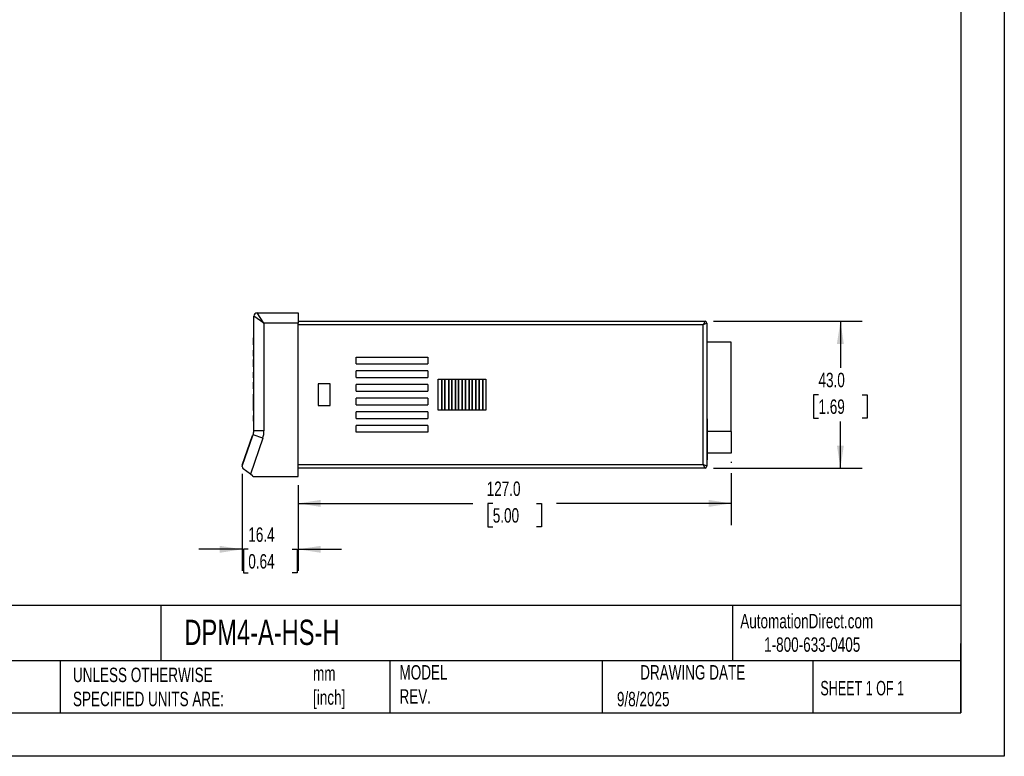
# Model space of a CAD drawing. Header units: millimetres. Extents: x 0 to 559, y 0 to 432.
# Tile 11 of 19: x 270 to 559, y 0 to 216. Entities that reach past the tile are written whole.
import ezdxf

# ---------------------------------------------------------------- set-up
doc = ezdxf.new("R2010")
doc.units = ezdxf.units.MM
doc.header["$LTSCALE"] = 2
doc.linetypes.add('CENTERX2', pattern=[20.32, 12.7, -2.54, 2.54, -2.54])
doc.layers.add('DIMENSIONS', color=140, linetype='Continuous', lineweight=25)
doc.layers.add('TEXT', color=140, linetype='Continuous', lineweight=25)
doc.styles.add('SLDTEXTSTYLE0', font='TXT', dxfattribs={"width": 0.7})
doc.styles.add('SLDTEXTSTYLE1', font='TXT', dxfattribs={"width": 0.65})
doc.dimstyles.new('SLDDIMSTYLE0', dxfattribs={"dimtxt": 4.316016, "dimasz": 6.604, "dimexe": 0, "dimexo": 0.0625, "dimgap": 1.079004, "dimtad": 0, "dimtih": 1, "dimtoh": 1, "dimdec": 1, "dimrnd": 1e-09, "dimzin": 4, "dimdsep": 46, "dimtxsty": 'SLDTEXTSTYLE0', "dimsah": 1, "dimcen": 0.09, "dimadec": 0, "dimazin": 1, "dimtfac": 1, "dimtdec": 1, "dimtofl": 0, "dimtmove": 0, "dimatfit": 3, "dimfxl": 0, "dimfrac": 2, "dimtolj": 1, "dimtzin": 12, "dimarcsym": 0})
doc.dimstyles.new('SLDDIMSTYLE1', dxfattribs={"dimtxt": 4.316016, "dimasz": 6.604, "dimexe": 0, "dimexo": 0.0625, "dimgap": 1.079004, "dimtad": 0, "dimtih": 1, "dimtoh": 1, "dimdec": 1, "dimrnd": 1e-09, "dimzin": 12, "dimdsep": 46, "dimtxsty": 'SLDTEXTSTYLE0', "dimsah": 1, "dimcen": 0.09, "dimadec": 0, "dimazin": 3, "dimtfac": 1, "dimtdec": 1, "dimtmove": 0, "dimatfit": 0, "dimfxl": 0, "dimfrac": 2, "dimtolj": 1, "dimtzin": 12, "dimarcsym": 0})

# ---------------------------------------------------------------- blocks, each defined once
blk = doc.blocks.new('_D_2')
at = {"layer": 'DIMENSIONS'}
for p, q in [((473.59, 127.5), (517.1, 127.5)), ((510.75, 127.5), (510.75, 113.82)), ((504.33, 106), (502.88, 106)), ((502.88, 106), (502.88, 99.14)), ((517.16, 106), (518.61, 106)), ((518.61, 106), (518.61, 99.14)), ((502.88, 99.14), (504.33, 99.14)), ((510.75, 84.5), (510.75, 98.17)), ((518.61, 99.14), (517.16, 99.14)), ((473.59, 84.5), (517.1, 84.5))]:
    blk.add_line(p, q, dxfattribs=at)
for points in [[(510.75, 127.5), (509.73, 120.89), (511.76, 120.89)], [(510.75, 84.5), (511.76, 91.1), (509.73, 91.1)]]:
    blk.add_solid(points, dxfattribs=at)
at = {"layer": 'DIMENSIONS', "char_height": 4.233, "attachment_point": 1, "style": 'SLDTEXTSTYLE0'}
for s, insert in [('43.0', (504.33, 112.42)), ('1.69', (504.33, 104.6))]:
    blk.add_mtext(s, dxfattribs=dict(at, insert=insert))
blk = doc.blocks.new('_D_3')
at = {"layer": 'DIMENSIONS'}
for p, q in [((478.75, 86.36), (478.75, 86.02)), ((478.75, 82.97), (478.75, 67.78)), ((351.75, 79.46), (351.75, 67.78)), ((351.75, 74.13), (402.98, 74.13)), ((408.83, 74.13), (407.38, 74.13)), ((407.38, 74.13), (407.38, 67.27)), ((421.66, 74.13), (423.11, 74.13)), ((423.11, 74.13), (423.11, 67.27)), ((478.75, 74.13), (427.51, 74.13)), ((407.38, 67.27), (408.83, 67.27)), ((423.11, 67.27), (421.66, 67.27))]:
    blk.add_line(p, q, dxfattribs=at)
for points in [[(351.75, 74.13), (358.35, 73.11), (358.35, 75.15)], [(478.75, 74.13), (472.14, 75.15), (472.14, 73.11)]]:
    blk.add_solid(points, dxfattribs=at)
at = {"layer": 'DIMENSIONS', "char_height": 4.233, "attachment_point": 1, "style": 'SLDTEXTSTYLE0'}
for s, insert in [('127.0', (407.04, 80.55)), ('5.00', (408.83, 72.73))]:
    blk.add_mtext(s, dxfattribs=dict(at, insert=insert))
blk = doc.blocks.new('_D_4')
at = {"layer": 'DIMENSIONS'}
for p, q in [((335.38, 82.79), (335.38, 54.33)), ((351.75, 79.46), (351.75, 54.33)), ((335.38, 60.68), (322.68, 60.68)), ((337.15, 60.68), (335.7, 60.68)), ((335.7, 60.68), (335.7, 53.82)), ((349.98, 60.68), (351.43, 60.68)), ((351.43, 60.68), (351.43, 53.82)), ((351.75, 60.68), (364.45, 60.68)), ((335.7, 53.82), (337.15, 53.82)), ((351.43, 53.82), (349.98, 53.82))]:
    blk.add_line(p, q, dxfattribs=at)
for points in [[(335.38, 60.68), (328.78, 61.69), (328.78, 59.66)], [(351.75, 60.68), (358.35, 59.66), (358.35, 61.69)]]:
    blk.add_solid(points, dxfattribs=at)
at = {"layer": 'DIMENSIONS', "char_height": 4.233, "attachment_point": 1, "style": 'SLDTEXTSTYLE0'}
for s, insert in [('16.4', (337.15, 67.1)), ('0.64', (337.15, 59.27))]:
    blk.add_mtext(s, dxfattribs=dict(at, insert=insert))

msp = doc.modelspace()

# ---------------------------------------------------------------- linework, layer by layer
at = {"color": 7, "linetype": 'Continuous'}
for p, q in [((558.8, 431.81), (558.8, 0.01)), ((558.8, 0.01), (0, 0.01))]:
    msp.add_line(p, q, dxfattribs=at)
for p, q in [((341.75, 127), (339.75, 130)), ((339.75, 130), (351.75, 130)), ((351.75, 130), (351.75, 127)), ((338.65, 127.04), (338.75, 127.04)), ((338.65, 127.04), (338.65, 126.6)), ((338.75, 95.38), (338.75, 129)), ((341.75, 127), (338.75, 129)), ((351.75, 127.5), (471.05, 127.5)), ((471.05, 127.5), (470.55, 126.5)), ((338.65, 126.6), (338.75, 126.6)), ((338.65, 126.6), (338.65, 126.56)), ((338.65, 126.56), (338.75, 126.56)), ((338.65, 126.5), (338.65, 126.27)), ((338.65, 126.28), (338.65, 125.73)), ((338.65, 126.28), (338.75, 126.28)), ((338.65, 125.73), (338.75, 125.73)), ((338.65, 125.73), (338.65, 125.5)), ((338.65, 125.5), (338.75, 125.5)), ((341.75, 127), (341.75, 95.38)), ((351.75, 127), (341.75, 127)), ((351.75, 82), (351.75, 127)), ((470.55, 126.5), (351.75, 126.5)), ((471.55, 127), (470.55, 126.5)), ((470.55, 85.5), (470.55, 126.5)), ((471.55, 127), (471.55, 85)), ((338.65, 122.67), (338.75, 122.67)), ((338.65, 122.36), (338.65, 122.67)), ((338.65, 122.36), (338.75, 122.36)), ((338.65, 121.86), (338.65, 122.36)), ((338.65, 121.86), (338.75, 121.86)), ((338.65, 120.57), (338.65, 121.86)), ((471.65, 123.82), (471.55, 123.82)), ((471.65, 98.95), (471.65, 123.82)), ((478.75, 121.43), (471.65, 121.43)), ((478.75, 95.25), (478.75, 121.43)), ((338.65, 120.57), (338.65, 119.07)), ((338.65, 120.57), (338.75, 120.57)), ((338.65, 119.07), (338.75, 119.07)), ((338.65, 117.82), (338.65, 119.07)), ((338.65, 117.32), (338.65, 117.82)), ((338.65, 117.82), (338.75, 117.82)), ((338.65, 117.32), (338.75, 117.32)), ((338.65, 116.32), (338.75, 116.32)), ((338.65, 116.01), (338.65, 116.32)), ((338.65, 115.51), (338.65, 116.01)), ((338.65, 116.01), (338.75, 116.01)), ((338.65, 114.12), (338.65, 115.51)), ((338.65, 115.51), (338.75, 115.51)), ((368.75, 117), (389.75, 117)), ((368.75, 115), (368.75, 117)), ((389.75, 117), (389.75, 115)), ((338.65, 114.06), (338.75, 114.06)), ((338.65, 114.06), (338.65, 113.65)), ((338.65, 113.65), (338.75, 113.65)), ((338.65, 113.65), (338.65, 113.03)), ((338.65, 113.03), (338.75, 113.03)), ((338.65, 113.03), (338.65, 112.75)), ((338.65, 112.75), (338.65, 112.56)), ((338.65, 112.75), (338.75, 112.75)), ((368.75, 115), (389.75, 115)), ((389.75, 113), (368.75, 113)), ((368.75, 111), (368.75, 113)), ((389.75, 113), (389.75, 111)), ((338.65, 112.56), (338.75, 112.56)), ((338.65, 111.47), (338.65, 112.56)), ((338.65, 111.47), (338.75, 111.47)), ((338.65, 110.97), (338.65, 111.47)), ((338.65, 110.97), (338.75, 110.97)), ((368.75, 111), (389.75, 111)), ((392.8, 110.5), (393.8, 110.5)), ((392.8, 101.5), (392.8, 110.5)), ((393.8, 110.5), (393.8, 101.5)), ((393.9, 110.5), (394.8, 110.5)), ((393.9, 110.5), (393.9, 101.5)), ((394.8, 101.5), (394.8, 110.5)), ((394.9, 110.5), (395.8, 110.5)), ((394.9, 101.5), (394.9, 110.5)), ((395.8, 110.5), (395.8, 101.5)), ((395.9, 110.5), (396.8, 110.5)), ((395.9, 110.5), (395.9, 101.5)), ((396.8, 101.5), (396.8, 110.5)), ((396.9, 110.5), (397.8, 110.5)), ((396.9, 101.5), (396.9, 110.5)), ((397.8, 110.5), (397.8, 101.5)), ((397.9, 110.5), (398.8, 110.5)), ((397.9, 110.5), (397.9, 101.5)), ((398.8, 101.5), (398.8, 110.5)), ((398.9, 110.5), (399.8, 110.5)), ((398.9, 101.5), (398.9, 110.5)), ((399.8, 110.5), (399.8, 101.5)), ((399.9, 110.5), (400.8, 110.5)), ((399.9, 110.5), (399.9, 101.5)), ((400.8, 101.5), (400.8, 110.5)), ((400.9, 110.5), (401.8, 110.5)), ((400.9, 101.5), (400.9, 110.5)), ((401.8, 110.5), (401.8, 101.5)), ((401.9, 110.5), (402.8, 110.5)), ((401.9, 110.5), (401.9, 101.5)), ((402.8, 101.5), (402.8, 110.5)), ((402.9, 110.5), (403.8, 110.5)), ((402.9, 101.5), (402.9, 110.5)), ((403.8, 110.5), (403.8, 101.5)), ((403.9, 110.5), (404.8, 110.5)), ((403.9, 110.5), (403.9, 101.5)), ((404.8, 101.5), (404.8, 110.5)), ((404.9, 110.5), (405.8, 110.5)), ((404.9, 101.5), (404.9, 110.5)), ((405.8, 110.5), (405.8, 101.5)), ((405.9, 110.5), (406.8, 110.5)), ((405.9, 110.5), (405.9, 101.5)), ((406.8, 110.5), (406.8, 101.5)), ((338.65, 109.66), (338.75, 109.66)), ((338.65, 109.16), (338.65, 109.66)), ((338.65, 109.16), (338.75, 109.16)), ((338.65, 107.75), (338.65, 109.16)), ((338.65, 107.69), (338.75, 107.69)), ((338.65, 107.69), (338.65, 107.3)), ((338.65, 107.3), (338.75, 107.3)), ((338.65, 107.3), (338.65, 107.01)), ((338.65, 107.01), (338.75, 107.01)), ((338.65, 107.01), (338.65, 106.64)), ((361.15, 109.2), (357.65, 109.2)), ((357.65, 109.2), (357.65, 102.8)), ((361.15, 102.8), (361.15, 109.2)), ((389.75, 109), (368.75, 109)), ((368.75, 107), (368.75, 109)), ((368.75, 107), (389.75, 107)), ((389.75, 109), (389.75, 107)), ((338.65, 106.64), (338.75, 106.64)), ((338.65, 106.64), (338.65, 106.17)), ((338.65, 106.17), (338.75, 106.17)), ((338.65, 105.12), (338.65, 106.11)), ((338.65, 104.62), (338.65, 105.12)), ((338.65, 105.12), (338.75, 105.12)), ((338.65, 104.62), (338.75, 104.62)), ((338.65, 103.31), (338.65, 104.62)), ((338.65, 104.62), (338.75, 104.62)), ((338.65, 104.62), (338.65, 104.62)), ((389.75, 105), (368.75, 105)), ((368.75, 103), (368.75, 105)), ((389.75, 105), (389.75, 103)), ((338.65, 102.81), (338.65, 103.31)), ((338.65, 103.31), (338.75, 103.31)), ((338.65, 101.36), (338.65, 102.81)), ((338.65, 102.81), (338.75, 102.81)), ((338.65, 101.36), (338.75, 101.36)), ((338.65, 101.36), (338.65, 100.44)), ((357.65, 102.8), (361.15, 102.8)), ((368.75, 103), (389.75, 103)), ((393.8, 101.5), (392.8, 101.5)), ((394.8, 101.5), (393.9, 101.5)), ((395.8, 101.5), (394.9, 101.5)), ((396.8, 101.5), (395.9, 101.5)), ((397.8, 101.5), (396.9, 101.5)), ((398.8, 101.5), (397.9, 101.5)), ((399.8, 101.5), (398.9, 101.5)), ((400.8, 101.5), (399.9, 101.5)), ((401.8, 101.5), (400.9, 101.5)), ((402.8, 101.5), (401.9, 101.5)), ((403.8, 101.5), (402.9, 101.5)), ((404.8, 101.5), (403.9, 101.5)), ((405.8, 101.5), (404.9, 101.5)), ((406.8, 101.5), (405.9, 101.5)), ((338.65, 100.44), (338.65, 100.25)), ((338.65, 100.44), (338.75, 100.44)), ((338.65, 100.25), (338.75, 100.25)), ((338.65, 100.25), (338.65, 99.88)), ((338.65, 99.88), (338.75, 99.88)), ((338.65, 98.77), (338.65, 99.88)), ((338.65, 98.77), (338.75, 98.77)), ((338.65, 98.27), (338.65, 98.77)), ((338.65, 98.27), (338.75, 98.27)), ((389.75, 101), (368.75, 101)), ((368.75, 99), (368.75, 101)), ((368.75, 99), (389.75, 99)), ((389.75, 101), (389.75, 99)), ((471.65, 98.95), (471.55, 98.95)), ((471.65, 98.95), (471.65, 86.9)), ((341.75, 95.38), (338.75, 95.38)), ((389.75, 97), (368.75, 97)), ((368.75, 95), (368.75, 97)), ((389.75, 97), (389.75, 95)), ((335.38, 85.33), (338.38, 94.03)), ((335.48, 85.3), (338.47, 94)), ((341.39, 93.27), (337.75, 82.68)), ((338.38, 94.03), (338.47, 94)), ((338.47, 94), (338.56, 94.24)), ((341.39, 93.27), (338.56, 94.24)), ((389.75, 95), (368.75, 95)), ((478.75, 95.25), (471.65, 95.25)), ((478.75, 95.25), (478.75, 88.9)), ((471.65, 86.9), (471.55, 86.9)), ((478.75, 88.9), (471.65, 88.9)), ((335.38, 85.33), (335.32, 85.14)), ((335.32, 85.14), (335.41, 85.11)), ((335.35, 84.93), (335.48, 85.3)), ((335.38, 85.33), (335.48, 85.3)), ((337.75, 82.68), (335.67, 84.25)), ((351.75, 85.5), (470.55, 85.5)), ((471.05, 84.5), (351.75, 84.5)), ((471.05, 84.5), (470.55, 85.5)), ((471.55, 85), (470.55, 85.5)), ((338.38, 82.21), (337.75, 82.68)), ((338.99, 82), (351.75, 82))]:
    msp.add_line(p, q)
for centre, radius, start, end in [((339.75, 129), 1, 90, 180), ((471.05, 127), 0.5, 0, 90), ((335.25, 95.38), 3.5, 341, 0), ((335.25, 95.38), 6.5, 341, 0), ((336.12, 84.87), 0.77, 175.4851, 234.4769), ((471.05, 85), 0.5, 270, 0), ((338.99, 83), 1, 232.4314, 270)]:
    msp.add_arc(centre, radius, start, end)
at = {"layer": 'TEXT'}
for p, q in [((546.1, 419.1), (546.1, 12.7)), ((546.1, 44.25), (12.7, 44.25)), ((311.52, 44.25), (311.52, 27.94)), ((479.15, 44.25), (479.15, 27.94)), ((546.1, 12.7), (546.1, 33.02)), ((546.1, 27.94), (12.7, 27.94)), ((282, 27.94), (282, 12.7)), ((378.6, 27.94), (378.6, 12.7)), ((440.93, 27.94), (440.93, 12.7)), ((502.7, 27.94), (502.7, 12.7)), ((12.7, 12.7), (546.1, 12.7))]:
    msp.add_line(p, q, dxfattribs=at)

# ---------------------------------------------------------------- texts
at = {"layer": 'TEXT', "linetype": 'CENTERX2', "lineweight": 18}
for s, insert, char_height, attachment_point, style in [('AutomationDirect.com', (481.39, 41.75), 4.2333, 1, 'SLDTEXTSTYLE0'), ('DPM4-A-HS-H', (318.42, 40.04), 7.4083, 1, 'SLDTEXTSTYLE0'), ('1-800-633-0405', (488.38, 34.87), 4.2333, 1, 'SLDTEXTSTYLE0'), ('UNLESS OTHERWISE ^JSPECIFIED UNITS ARE:', (285.74, 25.99), 4.2333, 1, 'SLDTEXTSTYLE0'), ('MODEL ^JREV.', (381.47, 26.73), 4.2333, 1, 'SLDTEXTSTYLE0'), ('DRAWING DATE', (467.45, 26.73), 4.2333, 2, 'SLDTEXTSTYLE0'), ('mm^J[inch]', (356.13, 26.42), 4.233, 1, 'SLDTEXTSTYLE0'), ('SHEET 1 OF 1', (504.88, 22.1), 4.2333, 1, 'SLDTEXTSTYLE1'), ('9/8/2025', (445.23, 18.89), 4.233, 1, 'SLDTEXTSTYLE0')]:
    msp.add_mtext(s, dxfattribs=dict(at, insert=insert, char_height=char_height, attachment_point=attachment_point, style=style))

# ---------------------------------------------------------------- dimensions: what is measured, and where the dimension line sits
at = {"layer": 'DIMENSIONS'}
dim = msp.add_linear_dim(base=(510.75, 84.5), p1=(471.05, 127.5), p2=(471.05, 84.5), angle=90, dimstyle='SLDDIMSTYLE0', dxfattribs=at)
dim.commit()
dim.dimension.update_dxf_attribs({"geometry": '_D_2', "text_midpoint": (510.75, 106), "dimtype": 160})
for base, p1, p2, dimstyle, picture, middle in [((478.75, 74.13), (351.75, 82), (478.75, 88.9), 'SLDDIMSTYLE0', '_D_3', (415.25, 74.13)), ((351.75, 60.68), (335.38, 85.33), (351.75, 82), 'SLDDIMSTYLE1', '_D_4', (343.56, 60.68))]:
    dim = msp.add_linear_dim(base=base, p1=p1, p2=p2, dimstyle=dimstyle, dxfattribs=at)
    dim.commit()
    dim.dimension.update_dxf_attribs({"geometry": picture, "text_midpoint": middle, "dimtype": 160})

doc.saveas('drawing.dxf')
